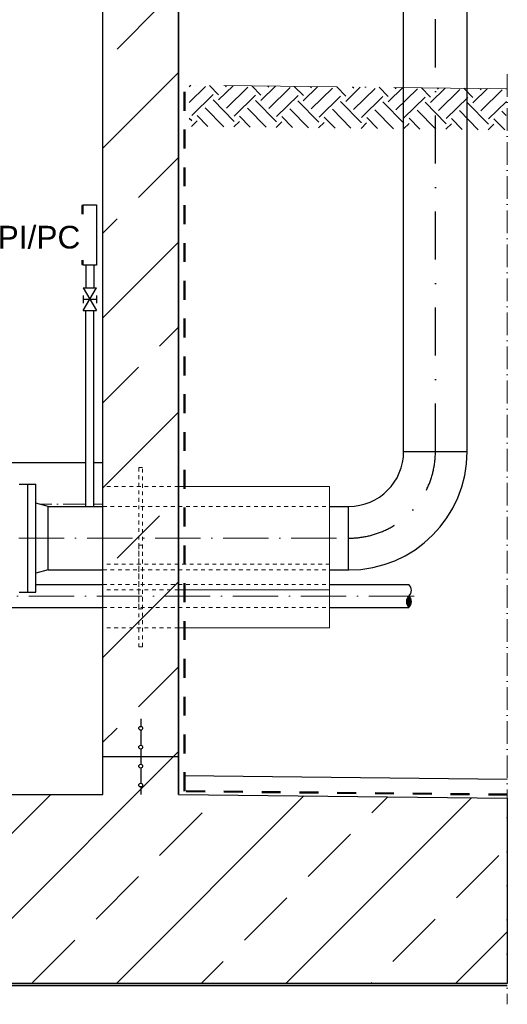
# Model space of a CAD drawing. Header units: millimetres. Extents: x -48448 to 452754, y -13941 to 17062.
# Tile 51 of 256: x -4411 to -3121, y 2525 to 5129. Entities that reach past the tile are written whole.
import ezdxf

# ---------------------------------------------------------------- set-up
doc = ezdxf.new("R2010")
doc.units = ezdxf.units.MM
for name, pattern in [('ACAD_ISO10W100', [18, 12, -3, 0, -3]), ('DASHDOT', [25.4, 12.7, -6.35, 0, -6.35]), ('JIS_02_1.0', [2, 1, -1])]:
    doc.linetypes.add(name, pattern=pattern)
doc.layers.add('Beschriftung', color=7, linetype='Continuous')
doc.styles.add('LBB3.5M1000', font='isocp.shx', dxfattribs={"height": 3.5})

msp = doc.modelspace()

# ---------------------------------------------------------------- hatches: boundary and pattern name
at = {"lineweight": 13}
h = msp.add_hatch(dxfattribs=at)
h.set_pattern_fill('ANSI33', color=256, scale=50, style=0)
h.paths.add_polyline_path([(-8285.877, 5973.158), (-8330.854, 5971.707), (-8341.171, 5981.38), (-8341.171, 6158.475), (-8331.502, 6168.789), (-7250.932, 6206.651), (-7250.932, 6375.37), (-7230.932, 6395.37), (-7110.932, 6395.37), (-7090.932, 6375.37), (-7090.932, 6011.709), (-8031.235, 5981.374), (-8030.911, 5971.379), (-7990.932, 5972.669), (-7990.932, 3079.77), (-4190.932, 3079.77), (-4190.932, 6095.262), (-4150.953, 6096.551), (-4151.275, 6106.546), (-6090.932, 6043.97), (-6090.932, 6375.37), (-6070.932, 6395.37), (-5950.932, 6395.37), (-5930.932, 6375.37), (-5930.932, 6249.236), (-4053.74, 6309.797), (-4043.407, 6320.13), (-4043.407, 6450.345), (-4033.215, 6460.537), (-3853.402, 6466.338), (-3843.407, 6456.343), (-3843.407, 6126.484), (-3853.079, 6116.166), (-3898.056, 6114.715), (-3939.325, 6153.405), (-3938.035, 6113.426), (-4030.911, 6110.429), (-4030.589, 6100.434), (-3990.932, 6101.714), (-3990.932, 3079.77), (-3120.707, 3069.974), (-3120.597, 2579.77), (-8913.67, 2579.77), (-8913.67, 3071.634), (-8190.932, 3079.77), (-8190.932, 5966.216), (-8150.953, 5967.506), (-8151.275, 5977.501), (-8245.898, 5974.448), (-8247.188, 6014.427)])
h = msp.add_hatch()
h.set_pattern_fill('EARTH', color=256, scale=12.5, angle=44.355047, style=0)
h.set_pattern_definition([(44.35505, (21281.44, 42872.126), (1.26356, 112.24609), [79.375, -79.375]), (44.35505, (21260.63, 42893.41), (1.26356, 112.24609), [79.375, -79.375]), (44.35505, (21239.825, 42914.69), (1.26356, 112.24609), [79.375, -79.375]), (134.35505, (21239.98, 42928.72), (-112.24609, 1.26356), [79.375, -79.375]), (134.35505, (21261.266, 42949.53), (-112.24609, 1.26356), [79.375, -79.375]), (134.35505, (21282.55, 42970.34), (-112.24609, 1.26356), [79.375, -79.375])])
h.paths.add_polyline_path([(-3962.532, 4955.951), (-3962.532, 4846.898), (-3123.756, 4837.456), (-3122.528, 4946.495)])
h = msp.add_hatch(color=256)
h.dxf.hatch_style = 1
h.paths.add_polyline_path([(-3380.994, 3574.62, 0.43057008), (-3380.994, 3604.77, 0.43057008)])
h = msp.add_hatch(dxfattribs=at)
h.set_pattern_fill('ANSI33', color=256, scale=50, style=0)
h.set_pattern_definition([(45, (130585.1, 41179.55), (-224.5064, 224.5064), []), (45, (130809.62, 41179.55), (-224.5064, 224.5064), [158.75, -79.375])])
h.paths.add_polyline_path([(-4095.932, 3254.943, 1), (-4085.932, 3254.943, 1)], flags=17)
h = msp.add_hatch(dxfattribs=at)
h.set_pattern_fill('ANSI33', color=256, scale=50, style=0)
h.set_pattern_definition([(45, (130585.1, 41129.55), (-224.5064, 224.5064), []), (45, (130809.62, 41129.55), (-224.5064, 224.5064), [158.75, -79.375])])
h.paths.add_polyline_path([(-4095.932, 3204.943, 1), (-4085.932, 3204.943, 1)], flags=17)
h = msp.add_hatch(dxfattribs=at)
h.set_pattern_fill('ANSI33', color=256, scale=50, style=0)
h.set_pattern_definition([(45, (130585.1, 41079.2), (-224.5064, 224.5064), []), (45, (130809.62, 41079.2), (-224.5064, 224.5064), [158.75, -79.375])])
h.paths.add_polyline_path([(-4095.932, 3154.597, 1), (-4085.932, 3154.597, 1)], flags=17)
h = msp.add_hatch(dxfattribs=at)
h.set_pattern_fill('ANSI33', color=256, scale=50, style=0)
h.set_pattern_definition([(45, (130585.1, 41029.2), (-224.5064, 224.5064), []), (45, (130809.62, 41029.2), (-224.5064, 224.5064), [158.75, -79.375])])
h.paths.add_polyline_path([(-4095.932, 3104.597, 1), (-4085.932, 3104.597, 1)], flags=17)

# ---------------------------------------------------------------- linework, layer by layer
for p, q in [((-4190.932, 3079.77), (-4190.932, 6105.267)), ((-3990.932, 3079.77), (-3990.932, 6111.719)), ((-3395.082, 3986.77), (-3395.082, 5583.306)), ((-3226.782, 3986.77), (-3226.782, 5583.306)), ((-3395.082, 3986.77), (-3226.782, 3986.77)), ((-4236.338, 3957.32), (-4639.194, 3957.32)), ((-4190.932, 3957.32), (-4215.038, 3957.32)), ((-4335.932, 3841.92), (-4190.932, 3841.92)), ((-3590.932, 3841.92), (-3540.932, 3841.92)), ((-3540.932, 3673.62), (-3540.932, 3841.92)), ((-4335.932, 3673.62), (-4190.932, 3673.62)), ((-3590.932, 3673.62), (-3540.932, 3673.62)), ((-3590.932, 3634.92), (-3380.994, 3634.92)), ((-3590.932, 3574.62), (-3380.994, 3574.62)), ((-4090.932, 3279.77), (-4090.932, 3259.943)), ((-4090.932, 3249.943), (-4090.932, 3209.943)), ((-3990.932, 3179.77), (-4190.932, 3179.77)), ((-4090.932, 3199.943), (-4090.932, 3159.597)), ((-4090.932, 3149.597), (-4090.932, 3109.597)), ((-3974.82, 3129.592), (-3120.597, 3119.976)), ((-4090.932, 3099.597), (-4090.932, 3079.77)), ((-6090.932, 3079.77), (-4190.932, 3079.77)), ((-3990.932, 3079.77), (-3120.597, 3069.973)), ((-8913.67, 2579.77), (-3120.597, 2579.77)), ((-8913.67, 2574.77), (-3120.597, 2574.77))]:
    msp.add_line(p, q)
at = {"linetype": 'DASHDOT', "ltscale": 10}
msp.add_line((-3310.932, 3986.77), (-3310.932, 5583.306), dxfattribs=at)
at = {"linetype": 'ACAD_ISO10W100', "lineweight": 13, "ltscale": 5}
msp.add_line((-3120.597, 4985.304), (-3120.597, 2524.77), dxfattribs=at)
at = {"linetype": 'ACAD_ISO10W100', "lineweight": 13, "ltscale": 25}
msp.add_line((-3120.597, 4946.473), (-3990.932, 4956.27), dxfattribs=at)
at = {"linetype": 'JIS_02_1.0', "lineweight": 50, "ltscale": 50}
for p, q in [((-3974.82, 3088.487), (-3974.82, 4956.089)), ((-3120.597, 3079.345), (-3974.82, 3088.487))]:
    msp.add_line(p, q, dxfattribs=at)
at = {"linetype": 'Continuous', "lineweight": -2, "ltscale": 10}
for p, q in [((-4236.338, 4480.482), (-4236.338, 4419.771)), ((-4215.038, 4480.482), (-4215.038, 4419.771)), ((-4243.688, 4419.771), (-4207.688, 4359.771)), ((-4243.688, 4359.771), (-4207.688, 4419.771)), ((-4243.688, 4419.771), (-4207.688, 4419.771)), ((-4243.688, 4399.77), (-4243.688, 4379.771)), ((-4243.688, 4389.771), (-4207.688, 4389.771)), ((-4207.688, 4399.77), (-4207.688, 4379.771)), ((-4243.688, 4359.771), (-4207.688, 4359.771)), ((-4236.338, 3841.92), (-4236.338, 4359.771)), ((-4215.038, 3841.92), (-4215.038, 4359.771)), ((-4412.932, 3900.27), (-4368.932, 3900.27)), ((-4390.932, 3900.27), (-4390.932, 3615.27)), ((-4368.932, 3615.27), (-4368.932, 3900.27)), ((-4335.932, 3841.92), (-4368.932, 3850.763)), ((-4335.932, 3673.62), (-4335.932, 3841.92)), ((-4335.932, 3673.62), (-4368.932, 3664.778)), ((-4368.932, 3634.92), (-4190.932, 3634.92)), ((-4412.932, 3615.27), (-4368.932, 3615.27)), ((-4565.932, 3574.62), (-4190.932, 3574.62))]:
    msp.add_line(p, q, dxfattribs=at)
at = {"linetype": 'JIS_02_1.0', "lineweight": 18, "ltscale": 10}
for p, q in [((-3990.932, 3894.27), (-4190.932, 3894.27)), ((-4190.932, 3841.92), (-3590.932, 3841.92)), ((-3590.932, 3688.92), (-4190.932, 3688.92)), ((-4190.932, 3673.62), (-3590.932, 3673.62)), ((-4190.932, 3634.92), (-3590.932, 3634.92)), ((-3990.932, 3621.27), (-4190.932, 3621.27)), ((-4190.932, 3574.62), (-3590.932, 3574.62)), ((-3990.932, 3520.62), (-4190.932, 3520.62))]:
    msp.add_line(p, q, dxfattribs=at)
at = {"lineweight": 13}
for p, q in [((-3990.932, 3894.27), (-3590.932, 3894.27)), ((-3590.932, 3894.27), (-3590.932, 3621.27)), ((-3590.932, 3621.27), (-3990.932, 3621.27)), ((-3590.932, 3621.27), (-3590.932, 3520.62)), ((-3590.932, 3520.62), (-3990.932, 3520.62))]:
    msp.add_line(p, q, dxfattribs=at)
at = {"linetype": 'ACAD_ISO10W100', "lineweight": 18, "ltscale": 5}
for p, q in [((-4236.338, 3847.77), (-4357.764, 3847.77)), ((-4190.932, 3847.77), (-4215.038, 3847.77))]:
    msp.add_line(p, q, dxfattribs=at)
at = {"linetype": 'ACAD_ISO10W100', "lineweight": 18, "ltscale": 10}
for p, q in [((-4953.432, 3757.77), (-3540.932, 3757.77)), ((-3366.734, 3604.77), (-4565.932, 3604.77))]:
    msp.add_line(p, q, dxfattribs=at)
for points in [[(-3990.932, 6101.714), (-3990.932, 3079.77), (-3120.707, 3069.974), (-3120.597, 2579.77), (-8913.67, 2579.77)], [(-7990.932, 3079.77), (-4190.932, 3079.77), (-4190.932, 6095.262)]]:
    msp.add_lwpolyline(points)
at = {"linetype": 'Continuous', "ltscale": 10}
for points in [[(-4243.066, 4637.761), (-4246.892, 4637.761), (-4246.892, 4481.779), (-4243.066, 4481.779)], [(-4243.066, 4639.77), (-4208.31, 4639.77), (-4208.31, 4479.77), (-4243.066, 4479.77)]]:
    msp.add_lwpolyline(points, close=True, dxfattribs=at)
at = {"linetype": 'JIS_02_1.0', "lineweight": 18, "ltscale": 10}
for points in [[(-4095.932, 3944.27), (-4095.932, 3571.27), (-4085.932, 3571.27), (-4085.932, 3944.27)], [(-4095.932, 3738.92), (-4095.932, 3470.62), (-4085.932, 3470.62), (-4085.932, 3738.92)]]:
    msp.add_lwpolyline(points, close=True, dxfattribs=at)
for centre in [(-4090.932, 3254.943), (-4090.932, 3204.943), (-4090.932, 3154.597), (-4090.932, 3104.597)]:
    msp.add_circle(centre, 5)
for radius in [313.15, 144.85]:
    msp.add_arc((-3539.932, 3986.77), radius, 270, 0)
at = {"linetype": 'DASHDOT', "ltscale": 10}
msp.add_arc((-3539.932, 3986.77), 229, 270, 0, dxfattribs=at)
at = {"linetype": 'Continuous', "ltscale": 10}
for centre, start, end in [((-3395.255, 3619.845), 313.40947, 46.59053), ((-3366.734, 3589.695), 133.40947, 226.59053), ((-3395.255, 3589.695), 313.40947, 46.59053)]:
    msp.add_arc(centre, 20.751, start, end, dxfattribs=at)

# ---------------------------------------------------------------- next in the draw order: texts
at = {"layer": 'Beschriftung', "color": 1, "insert": (-4469.6, 4583.936), "char_height": 60, "width": 219.13903, "attachment_point": 1, "style": 'LBB3.5M1000', "bg_fill": 2}
msp.add_mtext('{\\fArial|b0|i0|c0|p34;\\C256;PI/PC}', dxfattribs=at)

doc.saveas('drawing.dxf')
